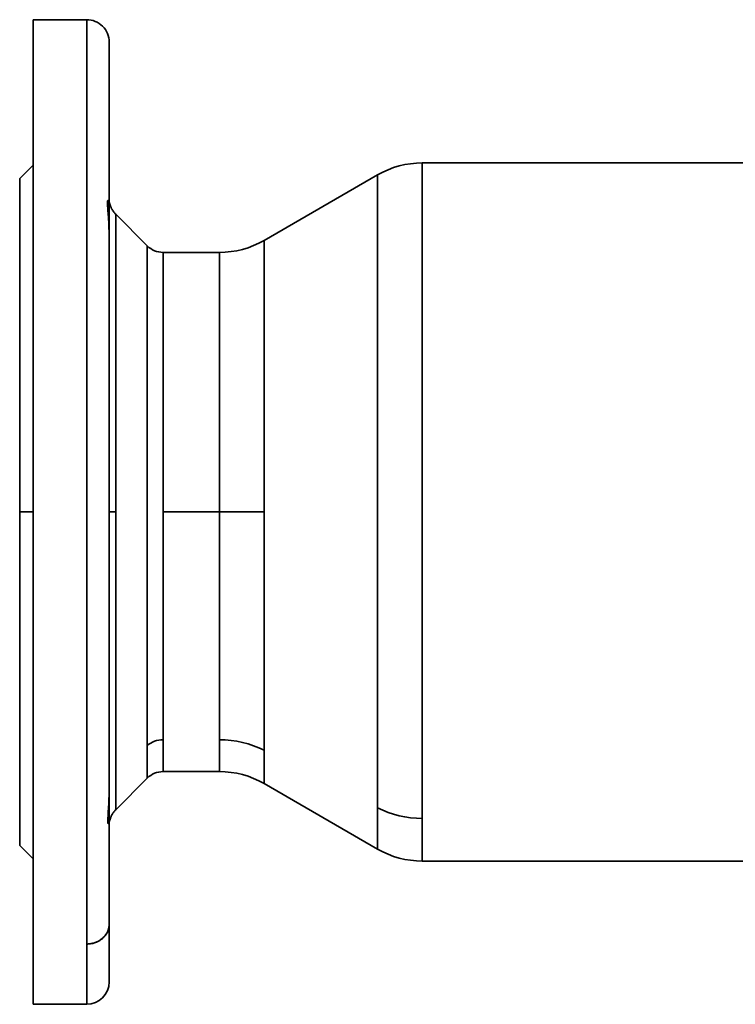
# Model space of a CAD drawing. Header units: inches. Extents: x 3928 to 5133, y 295 to 1597.
# Tile 5 of 12: x 4813 to 4973, y 765 to 985. Entities that reach past the tile are written whole.
import ezdxf

# ---------------------------------------------------------------- set-up
doc = ezdxf.new("R2010")
doc.units = ezdxf.units.IN
doc.header["$MEASUREMENT"] = 0

msp = doc.modelspace()

# ---------------------------------------------------------------- linework, layer by layer
at = {"color": 7, "lineweight": 35}
for p, q in [((4815.76, 952.79), (4815.76, 985.29)), ((4815.76, 985.29), (4815.76, 765.29)), ((4827.76, 778.76), (4827.76, 985.29)), ((4827.76, 778.76), (4827.76, 985.29)), ((4832.76, 980.29), (4832.76, 783.14)), ((5008.36, 953.29), (4902.76, 953.29)), ((4902.76, 953.29), (5008.36, 953.29)), ((4902.76, 953.29), (4902.76, 806.84)), ((4902.76, 953.29), (4902.76, 912.68)), ((4867.4, 935.97), (4892.76, 950.61)), ((4892.76, 950.61), (4867.4, 935.97)), ((4892.76, 911.4), (4892.76, 950.61)), ((4892.76, 809.19), (4892.76, 950.61)), ((4812.76, 949.78), (4812.76, 875.29)), ((4834.23, 941.82), (4834.23, 875.29)), ((4834.23, 941.82), (4834.23, 875.29)), ((4867.4, 935.97), (4867.4, 875.29)), ((4867.4, 935.97), (4867.4, 875.29)), ((4841.3, 823.1), (4841.3, 934.75)), ((4841.3, 934.75), (4841.3, 823.1)), ((4844.83, 933.29), (4844.83, 875.29)), ((4844.83, 875.29), (4844.83, 933.29)), ((4857.4, 875.29), (4857.4, 933.29)), ((4857.4, 875.29), (4857.4, 933.29)), ((4812.76, 875.29), (4812.76, 925.29)), ((4892.76, 809.19), (4892.76, 911.4)), ((4902.76, 912.68), (4902.76, 806.84)), ((4812.76, 875.29), (4812.76, 825.29)), ((4812.76, 800.79), (4812.76, 875.29)), ((4834.23, 875.29), (4834.23, 808.75)), ((4834.23, 875.29), (4834.23, 808.75)), ((4844.83, 875.29), (4844.83, 824.39)), ((4844.83, 824.39), (4844.83, 875.29)), ((4857.4, 824.39), (4857.4, 875.29)), ((4857.4, 824.39), (4857.4, 875.29)), ((4867.4, 875.29), (4867.4, 822.04)), ((4867.4, 875.29), (4867.4, 822.04)), ((4892.76, 799.97), (4867.4, 814.61)), ((4867.4, 814.61), (4892.76, 799.97)), ((4815.76, 765.29), (4815.76, 797.79)), ((4902.76, 797.29), (5008.36, 797.29)), ((4902.76, 797.29), (5008.36, 797.29))]:
    msp.add_line(p, q, dxfattribs=at)
at = {"color": 7, "lineweight": 35, "ltscale": 0.3}
for p, q in [((4827.76, 985.29), (4815.76, 985.29)), ((4815.76, 985.29), (4827.76, 985.29)), ((4815.76, 765.29), (4827.76, 765.29)), ((4815.76, 765.29), (4827.76, 765.29))]:
    msp.add_line(p, q, dxfattribs=at)
at = {"color": 7, "lineweight": 35, "ltscale": 0.013243}
msp.add_line((4815.76, 984.76), (4815.76, 985.29), dxfattribs=at)
at = {"color": 7, "lineweight": 35, "ltscale": 0.039598}
for p, q in [((4815.76, 983.18), (4815.76, 984.76)), ((4815.76, 765.82), (4815.76, 767.4))]:
    msp.add_line(p, q, dxfattribs=at)
at = {"color": 7, "lineweight": 35, "ltscale": 0.065573}
msp.add_line((4815.76, 980.55), (4815.76, 983.18), dxfattribs=at)
at = {"color": 7, "lineweight": 35, "ltscale": 0.090918}
msp.add_line((4815.76, 976.92), (4815.76, 980.55), dxfattribs=at)
at = {"color": 7, "lineweight": 35, "ltscale": 0.00278}
msp.add_line((4832.76, 980.18), (4832.76, 980.29), dxfattribs=at)
at = {"color": 7, "lineweight": 35, "ltscale": 0.024203}
msp.add_line((4832.76, 979.21), (4832.76, 980.18), dxfattribs=at)
at = {"color": 7, "lineweight": 35, "ltscale": 0.05203}
msp.add_line((4832.76, 977.13), (4832.76, 979.21), dxfattribs=at)
at = {"color": 7, "lineweight": 35, "ltscale": 0.115385}
for p, q in [((4815.76, 972.3), (4815.76, 976.92)), ((4815.76, 773.66), (4815.76, 778.28))]:
    msp.add_line(p, q, dxfattribs=at)
at = {"color": 7, "lineweight": 35, "ltscale": 0.083078}
msp.add_line((4832.76, 973.81), (4832.76, 977.13), dxfattribs=at)
at = {"color": 7, "lineweight": 35, "ltscale": 0.11666}
msp.add_line((4832.76, 969.14), (4832.76, 973.81), dxfattribs=at)
at = {"color": 7, "lineweight": 35, "ltscale": 0.138742}
for p, q in [((4815.76, 966.75), (4815.76, 972.3)), ((4815.76, 778.28), (4815.76, 783.83))]:
    msp.add_line(p, q, dxfattribs=at)
at = {"color": 7, "lineweight": 35, "ltscale": 0.151743}
msp.add_line((4832.76, 963.07), (4832.76, 969.14), dxfattribs=at)
at = {"color": 7, "lineweight": 35, "ltscale": 0.237435}
for p, q in [((4815.76, 958.44), (4815.76, 967.94)), ((4815.76, 792.14), (4815.76, 782.64))]:
    msp.add_line(p, q, dxfattribs=at)
at = {"color": 7, "lineweight": 35, "ltscale": 0.160762}
for p, q in [((4815.76, 960.32), (4815.76, 966.75)), ((4815.76, 783.83), (4815.76, 790.26))]:
    msp.add_line(p, q, dxfattribs=at)
at = {"color": 7, "lineweight": 35, "ltscale": 0.186966}
msp.add_line((4832.76, 955.59), (4832.76, 963.07), dxfattribs=at)
at = {"color": 7, "lineweight": 35, "ltscale": 0.181236}
for p, q in [((4815.76, 953.07), (4815.76, 960.32)), ((4815.76, 790.26), (4815.76, 797.51))]:
    msp.add_line(p, q, dxfattribs=at)
at = {"color": 7, "lineweight": 35, "ltscale": 0.141228}
for p, q in [((4815.76, 958.44), (4815.76, 952.79)), ((4815.76, 952.79), (4815.76, 958.44)), ((4815.76, 792.14), (4815.76, 797.79)), ((4815.76, 797.79), (4815.76, 792.14))]:
    msp.add_line(p, q, dxfattribs=at)
at = {"color": 7, "lineweight": 35, "ltscale": 0.220718}
msp.add_line((4832.76, 946.76), (4832.76, 955.59), dxfattribs=at)
at = {"color": 7, "lineweight": 35, "ltscale": 0.106066}
for p, q in [((4815.76, 952.79), (4812.76, 949.79)), ((4815.76, 797.79), (4812.76, 800.79))]:
    msp.add_line(p, q, dxfattribs=at)
at = {"color": 7, "lineweight": 35, "ltscale": 0.199962}
for p, q in [((4815.76, 945.07), (4815.76, 953.07)), ((4815.76, 797.51), (4815.76, 805.51))]:
    msp.add_line(p, q, dxfattribs=at)
at = {"color": 7, "lineweight": 35, "ltscale": 0.202866}
msp.add_line((4902.76, 945.17), (4902.76, 953.29), dxfattribs=at)
at = {"color": 7, "lineweight": 35, "ltscale": 0.008968}
for p, q in [((4812.76, 949.43), (4812.76, 949.79)), ((4812.76, 800.79), (4812.76, 801.15))]:
    msp.add_line(p, q, dxfattribs=at)
at = {"color": 7, "lineweight": 35, "ltscale": 0.026819}
for p, q in [((4812.76, 948.36), (4812.76, 949.43)), ((4812.76, 801.15), (4812.76, 802.22))]:
    msp.add_line(p, q, dxfattribs=at)
at = {"color": 7, "lineweight": 35, "ltscale": 0.044411}
for p, q in [((4812.76, 946.58), (4812.76, 948.36)), ((4812.76, 802.22), (4812.76, 804))]:
    msp.add_line(p, q, dxfattribs=at)
at = {"color": 7, "lineweight": 35, "ltscale": 0.061576}
for p, q in [((4812.76, 944.12), (4812.76, 946.58)), ((4812.76, 804), (4812.76, 806.46))]:
    msp.add_line(p, q, dxfattribs=at)
at = {"color": 7, "lineweight": 35, "ltscale": 0.251288}
msp.add_line((4832.76, 936.71), (4832.76, 946.76), dxfattribs=at)
at = {"color": 7, "lineweight": 35, "ltscale": 0.078147}
for p, q in [((4812.76, 940.99), (4812.76, 944.12)), ((4812.76, 806.46), (4812.76, 809.59))]:
    msp.add_line(p, q, dxfattribs=at)
at = {"color": 7, "lineweight": 35, "ltscale": 0.216763}
for p, q in [((4815.76, 936.4), (4815.76, 945.07)), ((4815.76, 805.51), (4815.76, 814.18))]:
    msp.add_line(p, q, dxfattribs=at)
at = {"color": 7, "lineweight": 35, "ltscale": 0.25}
for p, q in [((4834.23, 941.82), (4841.3, 934.75)), ((4841.3, 934.75), (4834.23, 941.82)), ((4867.4, 875.29), (4857.4, 875.29)), ((4857.4, 875.29), (4867.4, 875.29)), ((4841.3, 815.82), (4834.23, 808.75)), ((4834.23, 808.75), (4841.3, 815.82))]:
    msp.add_line(p, q, dxfattribs=at)
at = {"color": 7, "lineweight": 35, "ltscale": 0.093966}
for p, q in [((4812.76, 937.23), (4812.76, 940.99)), ((4812.76, 809.59), (4812.76, 813.34))]:
    msp.add_line(p, q, dxfattribs=at)
at = {"color": 7, "lineweight": 35, "ltscale": 0.108881}
for p, q in [((4812.76, 932.88), (4812.76, 937.23)), ((4812.76, 813.34), (4812.76, 817.7))]:
    msp.add_line(p, q, dxfattribs=at)
at = {"color": 7, "lineweight": 35, "ltscale": 0.231477}
for p, q in [((4815.76, 927.14), (4815.76, 936.4)), ((4815.76, 814.18), (4815.76, 823.44))]:
    msp.add_line(p, q, dxfattribs=at)
at = {"color": 7, "lineweight": 35, "ltscale": 0.277042}
msp.add_line((4832.76, 925.63), (4832.76, 936.71), dxfattribs=at)
at = {"color": 7, "lineweight": 35, "ltscale": 0.122746}
for p, q in [((4812.76, 927.97), (4812.76, 932.88)), ((4812.76, 817.7), (4812.76, 822.61))]:
    msp.add_line(p, q, dxfattribs=at)
at = {"color": 7, "lineweight": 35, "ltscale": 0.314249}
for p, q in [((4857.4, 933.29), (4844.83, 933.29)), ((4857.4, 875.29), (4844.83, 875.29)), ((4844.83, 875.29), (4857.4, 875.29)), ((4857.4, 817.29), (4844.83, 817.29))]:
    msp.add_line(p, q, dxfattribs=at)
at = {"color": 7, "lineweight": 35, "ltscale": 0.135429}
for p, q in [((4812.76, 922.55), (4812.76, 927.97)), ((4812.76, 822.61), (4812.76, 828.03))]:
    msp.add_line(p, q, dxfattribs=at)
at = {"color": 7, "lineweight": 35, "ltscale": 0.243961}
for p, q in [((4815.76, 917.38), (4815.76, 927.14)), ((4815.76, 823.44), (4815.76, 833.19))]:
    msp.add_line(p, q, dxfattribs=at)
at = {"color": 7, "lineweight": 35, "ltscale": 0.29663}
msp.add_line((4832.76, 913.76), (4832.76, 925.63), dxfattribs=at)
at = {"color": 7, "lineweight": 35, "ltscale": 0.146808}
for p, q in [((4812.76, 916.68), (4812.76, 922.55)), ((4812.76, 828.03), (4812.76, 833.9))]:
    msp.add_line(p, q, dxfattribs=at)
at = {"color": 7, "lineweight": 35, "ltscale": 0.2375}
for p, q in [((4832.76, 909.73), (4832.76, 919.23)), ((4832.76, 900.23), (4832.76, 909.73)), ((4832.76, 840.85), (4832.76, 850.35)), ((4832.76, 831.35), (4832.76, 840.85))]:
    msp.add_line(p, q, dxfattribs=at)
at = {"color": 7, "lineweight": 35, "ltscale": 0.156773}
for p, q in [((4812.76, 910.41), (4812.76, 916.68)), ((4812.76, 833.9), (4812.76, 840.17))]:
    msp.add_line(p, q, dxfattribs=at)
at = {"color": 7, "lineweight": 35, "ltscale": 0.254097}
for p, q in [((4815.76, 907.22), (4815.76, 917.38)), ((4815.76, 833.19), (4815.76, 843.36))]:
    msp.add_line(p, q, dxfattribs=at)
at = {"color": 7, "lineweight": 35, "ltscale": 0.309146}
msp.add_line((4832.76, 901.4), (4832.76, 913.76), dxfattribs=at)
at = {"color": 7, "lineweight": 35, "ltscale": 0.165228}
for p, q in [((4812.76, 903.8), (4812.76, 910.41)), ((4812.76, 840.17), (4812.76, 846.78))]:
    msp.add_line(p, q, dxfattribs=at)
at = {"color": 7, "lineweight": 35, "ltscale": 0.261784}
for p, q in [((4815.76, 896.75), (4815.76, 907.22)), ((4815.76, 843.36), (4815.76, 853.83))]:
    msp.add_line(p, q, dxfattribs=at)
at = {"color": 7, "lineweight": 35, "ltscale": 0.172092}
for p, q in [((4812.76, 896.92), (4812.76, 903.8)), ((4812.76, 846.78), (4812.76, 853.66))]:
    msp.add_line(p, q, dxfattribs=at)
at = {"color": 7, "lineweight": 35, "ltscale": 0.314238}
msp.add_line((4832.76, 888.83), (4832.76, 901.4), dxfattribs=at)
at = {"color": 7, "lineweight": 35, "ltscale": 0.177299}
for p, q in [((4812.76, 889.82), (4812.76, 896.92)), ((4812.76, 853.66), (4812.76, 860.76))]:
    msp.add_line(p, q, dxfattribs=at)
at = {"color": 7, "lineweight": 35, "ltscale": 0.266951}
for p, q in [((4815.76, 886.07), (4815.76, 896.75)), ((4815.76, 853.83), (4815.76, 864.51))]:
    msp.add_line(p, q, dxfattribs=at)
at = {"color": 7, "lineweight": 35, "ltscale": 0.180799}
for p, q in [((4812.76, 882.59), (4812.76, 889.82)), ((4812.76, 860.76), (4812.76, 867.99))]:
    msp.add_line(p, q, dxfattribs=at)
at = {"color": 7, "lineweight": 35, "ltscale": 0.312116}
msp.add_line((4832.76, 876.34), (4832.76, 888.83), dxfattribs=at)
at = {"color": 7, "lineweight": 35, "ltscale": 0.269547}
for p, q in [((4815.76, 875.29), (4815.76, 886.07)), ((4815.76, 864.51), (4815.76, 875.29))]:
    msp.add_line(p, q, dxfattribs=at)
at = {"color": 7, "lineweight": 35, "ltscale": 0.182557}
for p, q in [((4812.76, 875.29), (4812.76, 882.59)), ((4812.76, 867.99), (4812.76, 875.29))]:
    msp.add_line(p, q, dxfattribs=at)
at = {"color": 7, "lineweight": 35, "ltscale": 0.30349}
msp.add_line((4832.76, 864.2), (4832.76, 876.34), dxfattribs=at)
at = {"color": 7, "lineweight": 35, "ltscale": 0.075}
for p, q in [((4812.76, 875.29), (4815.76, 875.29)), ((4815.76, 875.29), (4812.76, 875.29))]:
    msp.add_line(p, q, dxfattribs=at)
at = {"color": 7, "lineweight": 35, "ltscale": 0.036612}
for p, q in [((4832.76, 875.29), (4834.23, 875.29)), ((4834.23, 875.29), (4832.76, 875.29))]:
    msp.add_line(p, q, dxfattribs=at)
at = {"color": 7, "lineweight": 35, "ltscale": 0.289425}
msp.add_line((4832.76, 852.63), (4832.76, 864.2), dxfattribs=at)
at = {"color": 7, "lineweight": 35, "ltscale": 0.271188}
msp.add_line((4832.76, 841.78), (4832.76, 852.63), dxfattribs=at)
at = {"color": 7, "lineweight": 35, "ltscale": 0.250088}
msp.add_line((4832.76, 831.78), (4832.76, 841.78), dxfattribs=at)
at = {"color": 7, "lineweight": 35, "ltscale": 0.227354}
msp.add_line((4832.76, 822.68), (4832.76, 831.78), dxfattribs=at)
at = {"color": 7, "lineweight": 35, "ltscale": 0.181988}
for p, q in [((4841.3, 823.1), (4841.3, 815.82)), ((4841.3, 815.82), (4841.3, 823.1))]:
    msp.add_line(p, q, dxfattribs=at)
at = {"color": 7, "lineweight": 35, "ltscale": 0.177505}
for p, q in [((4844.83, 824.39), (4844.83, 817.29)), ((4844.83, 817.29), (4844.83, 824.39)), ((4857.4, 824.39), (4857.4, 817.29)), ((4857.4, 817.29), (4857.4, 824.39))]:
    msp.add_line(p, q, dxfattribs=at)
at = {"color": 7, "lineweight": 35, "ltscale": 0.204044}
msp.add_line((4832.76, 814.52), (4832.76, 822.68), dxfattribs=at)
at = {"color": 7, "lineweight": 35, "ltscale": 0.185706}
for p, q in [((4867.4, 814.61), (4867.4, 822.04)), ((4867.4, 822.04), (4867.4, 814.61)), ((4867.4, 814.61), (4867.4, 822.04))]:
    msp.add_line(p, q, dxfattribs=at)
at = {"color": 7, "lineweight": 35, "ltscale": 0.181013}
msp.add_line((4832.76, 807.28), (4832.76, 814.52), dxfattribs=at)
at = {"color": 7, "lineweight": 35, "ltscale": 0.006358}
msp.add_line((4834.23, 808.75), (4834.23, 809.01), dxfattribs=at)
at = {"color": 7, "lineweight": 35, "ltscale": 0.006365}
msp.add_line((4834.23, 808.75), (4834.23, 809.01), dxfattribs=at)
at = {"color": 7, "lineweight": 35, "ltscale": 0.230514}
msp.add_line((4892.76, 799.97), (4892.76, 809.19), dxfattribs=at)
at = {"color": 7, "lineweight": 35, "ltscale": 0.226627}
msp.add_line((4892.76, 800.12), (4892.76, 809.19), dxfattribs=at)
at = {"color": 7, "lineweight": 35, "ltscale": 0.158891}
msp.add_line((4832.76, 800.92), (4832.76, 807.28), dxfattribs=at)
at = {"color": 7, "lineweight": 35, "ltscale": 0.238714}
msp.add_line((4902.76, 806.84), (4902.76, 797.29), dxfattribs=at)
msp.add_line((4902.76, 806.84), (4902.76, 797.29), dxfattribs=at)
at = {"color": 7, "lineweight": 35, "ltscale": 0.13812}
msp.add_line((4832.76, 795.4), (4832.76, 800.92), dxfattribs=at)
at = {"color": 7, "lineweight": 35, "ltscale": 0.118961}
msp.add_line((4832.76, 790.64), (4832.76, 795.4), dxfattribs=at)
at = {"color": 7, "lineweight": 35, "ltscale": 0.187443}
msp.add_line((4832.76, 783.14), (4832.76, 790.64), dxfattribs=at)
at = {"color": 7, "lineweight": 35, "ltscale": 0.321345}
msp.add_line((4832.76, 770.29), (4832.76, 783.14), dxfattribs=at)
at = {"color": 7, "lineweight": 35, "ltscale": 0.112261}
msp.add_line((4832.76, 778.65), (4832.76, 783.14), dxfattribs=at)
at = {"color": 7, "lineweight": 35, "ltscale": 0.336648}
for p, q in [((4827.76, 765.29), (4827.76, 778.76)), ((4827.76, 778.76), (4827.76, 765.29))]:
    msp.add_line(p, q, dxfattribs=at)
at = {"color": 7, "lineweight": 35, "ltscale": 0.088994}
msp.add_line((4832.76, 775.09), (4832.76, 778.65), dxfattribs=at)
at = {"color": 7, "lineweight": 35, "ltscale": 0.064871}
msp.add_line((4832.76, 772.5), (4832.76, 775.09), dxfattribs=at)
at = {"color": 7, "lineweight": 35, "ltscale": 0.090917}
msp.add_line((4815.76, 770.03), (4815.76, 773.66), dxfattribs=at)
at = {"color": 7, "lineweight": 35, "ltscale": 0.040122}
msp.add_line((4832.76, 770.89), (4832.76, 772.5), dxfattribs=at)
at = {"color": 7, "lineweight": 35, "ltscale": 0.065574}
msp.add_line((4815.76, 767.4), (4815.76, 770.03), dxfattribs=at)
at = {"color": 7, "lineweight": 35, "ltscale": 0.014988}
msp.add_line((4832.76, 770.29), (4832.76, 770.89), dxfattribs=at)
at = {"color": 7, "lineweight": 35, "ltscale": 0.000701}
msp.add_line((4832.76, 770.29), (4832.76, 770.32), dxfattribs=at)
at = {"color": 7, "lineweight": 35, "ltscale": 0.013242}
msp.add_line((4815.76, 765.29), (4815.76, 765.82), dxfattribs=at)
at = {"color": 7, "lineweight": 35}
for points in [[(4832.76, 937.12), (4832.76, 937.62), (4832.75, 938.12), (4832.73, 938.61), (4832.72, 938.94), (4832.71, 939.27), (4832.69, 939.67), (4832.67, 940.06), (4832.63, 940.67), (4832.6, 941.06), (4832.55, 941.82), (4832.47, 942.83), (4832.44, 943.28), (4832.42, 943.6), (4832.4, 943.9), (4832.39, 944.13), (4832.39, 944.33), (4832.39, 944.44), (4832.39, 944.54), (4832.39, 944.6), (4832.4, 944.66), (4832.41, 944.74), (4832.42, 944.78), (4832.42, 944.8), (4832.43, 944.83), (4832.44, 944.85), (4832.45, 944.86), (4832.46, 944.87), (4832.47, 944.88), (4832.48, 944.88), (4832.5, 944.88), (4832.51, 944.88), (4832.52, 944.87), (4832.54, 944.86), (4832.55, 944.85), (4832.59, 944.81), (4832.62, 944.76), (4832.67, 944.69), (4832.7, 944.62), (4832.74, 944.55), (4832.82, 944.38), (4832.85, 944.3), (4832.89, 944.22), (4832.92, 944.13), (4832.95, 944.04), (4832.97, 943.98), (4833.01, 943.85), (4833.07, 943.67), (4833.09, 943.58), (4833.14, 943.45), (4833.18, 943.35), (4833.23, 943.24), (4833.27, 943.15), (4833.32, 943.05), (4833.38, 942.95), (4833.43, 942.85), (4833.49, 942.76), (4833.55, 942.67), (4833.63, 942.55), (4833.71, 942.43), (4833.8, 942.31), (4833.9, 942.18), (4834, 942.06), (4834.11, 941.94), (4834.23, 941.82)], [(4832.76, 813.13), (4832.76, 812.8), (4832.76, 812.48), (4832.75, 812.16), (4832.74, 811.84), (4832.73, 811.21), (4832.7, 810.59), (4832.67, 809.99), (4832.64, 809.41), (4832.62, 809.04), (4832.58, 808.34), (4832.53, 807.39), (4832.5, 806.85), (4832.49, 806.61), (4832.48, 806.36), (4832.48, 806.14), (4832.48, 806.04), (4832.48, 805.94), (4832.49, 805.86), (4832.49, 805.79), (4832.5, 805.76), (4832.51, 805.72), (4832.52, 805.7), (4832.53, 805.68), (4832.54, 805.67), (4832.55, 805.66), (4832.56, 805.66), (4832.57, 805.67), (4832.59, 805.67), (4832.6, 805.69), (4832.61, 805.71), (4832.63, 805.73), (4832.66, 805.77), (4832.68, 805.83), (4832.71, 805.88), (4832.74, 805.95), (4832.78, 806.05), (4832.82, 806.15), (4832.87, 806.3), (4832.92, 806.47), (4833, 806.69), (4833.06, 806.89), (4833.09, 806.99), (4833.15, 807.14), (4833.18, 807.22), (4833.21, 807.29), (4833.28, 807.44), (4833.36, 807.59), (4833.44, 807.73), (4833.52, 807.87), (4833.61, 808.01), (4833.7, 808.14), (4833.8, 808.27), (4833.9, 808.4), (4834.01, 808.52), (4834.11, 808.64), (4834.23, 808.75)], [(4832.76, 783.14), (4832.76, 782.98), (4832.75, 782.8), (4832.74, 782.72), (4832.73, 782.63), (4832.71, 782.5), (4832.68, 782.37), (4832.65, 782.23), (4832.62, 782.1), (4832.57, 781.94), (4832.51, 781.78), (4832.45, 781.62), (4832.38, 781.46), (4832.3, 781.3), (4832.21, 781.15), (4832.12, 780.99), (4832.02, 780.84), (4831.91, 780.69), (4831.85, 780.62), (4831.79, 780.54), (4831.71, 780.45), (4831.62, 780.35), (4831.53, 780.26), (4831.42, 780.15), (4831.3, 780.05), (4831.18, 779.95), (4831.06, 779.85), (4830.93, 779.75), (4830.8, 779.66), (4830.66, 779.57), (4830.52, 779.49), (4830.38, 779.41), (4830.24, 779.33), (4830.11, 779.27), (4829.99, 779.21), (4829.86, 779.16), (4829.76, 779.12), (4829.67, 779.09), (4829.47, 779.02), (4829.28, 778.96), (4829.1, 778.91), (4828.91, 778.87), (4828.72, 778.84), (4828.53, 778.81), (4828.33, 778.78), (4828.14, 778.77), (4827.95, 778.76), (4827.76, 778.76)]]:
    msp.add_lwpolyline(points, dxfattribs=at)
for centre, radius, start, end in [((4827.76, 980.29), 5, 359.9969, 90.0022), ((4902.76, 933.29), 20, 90.0006, 119.9999), ((4857.4, 953.29), 20, 270, 300), ((4844.83, 938.29), 5, 225, 270), ((4844.83, 812.29), 5, 90, 135), ((4857.4, 797.29), 20, 60.0007, 89.9998), ((4902.76, 817.29), 20, 240, 270), ((4827.76, 770.29), 5, 270, 359.9914)]:
    msp.add_arc(centre, radius, start, end, dxfattribs=at)
for centre, major_axis, ratio, start_param, end_param in [((4844.83, 820), (5, 0), 0.877583, 1.570796, 2.356194), ((4844.83, 820), (5, 0), 0.877583, 1.570796, 2.356194), ((4857.4, 806.84), (20, 0), 0.877583, 1.047198, 1.570796), ((4857.41, 806.87), (19.98, -0.04), 0.876856, 1.049016, 1.57311), ((4902.75, 824.37), (19.99, -0.02), 0.877031, 4.189813, 4.713764), ((4902.76, 824.39), (20, 0), 0.877583, 4.18879, 4.712389), ((4827.76, 783.14), (5, 0), 0.877583, 4.712389, 6.283185)]:
    msp.add_ellipse(centre, major_axis=major_axis, ratio=ratio, start_param=start_param, end_param=end_param, dxfattribs=at)

doc.saveas('drawing.dxf')
